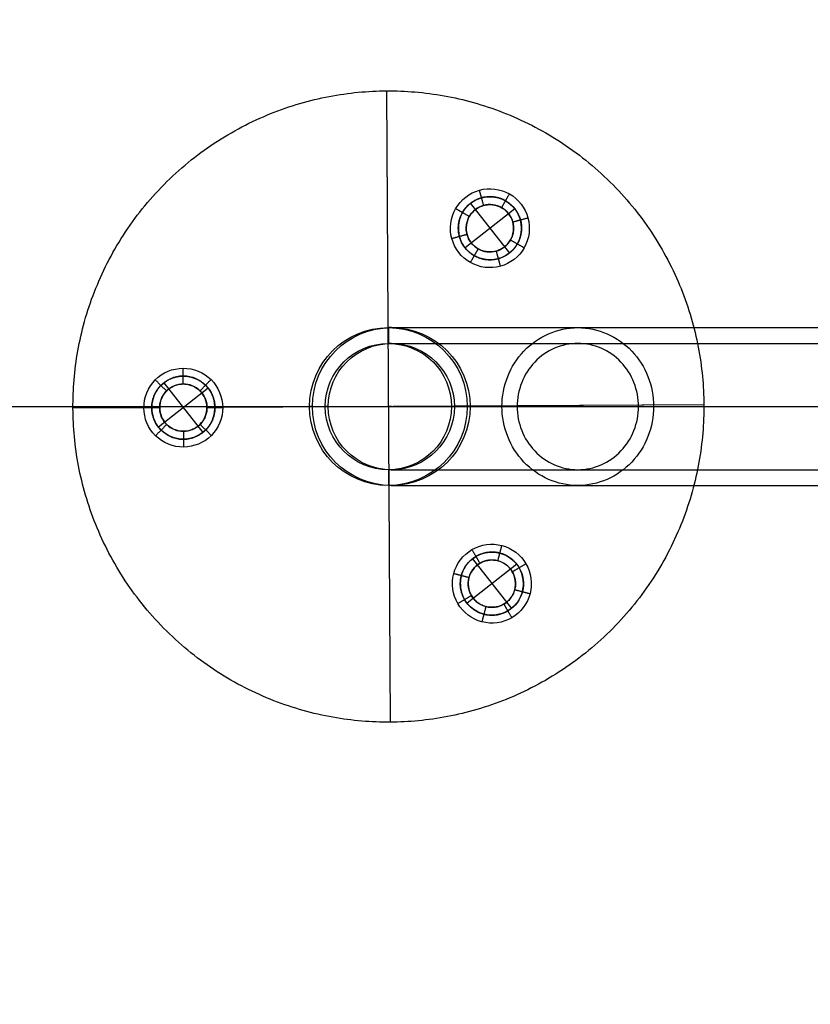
# Model space of a CAD drawing. Header units: millimetres. Extents: x -4500 to 4500, y -4499 to 4501.
# Tile 9 of 16: x 2495 to 3497, y -756 to 491. Entities that reach past the tile are written whole.
import ezdxf

# ---------------------------------------------------------------- set-up
doc = ezdxf.new("R2010")
doc.units = ezdxf.units.MM
doc.header["$MEASUREMENT"] = 0
doc.layers.add('Legs', color=7, linetype='Continuous', true_color=0x000000)
doc.layers.add('Table top', color=7, linetype='Continuous', true_color=0xa4c48b)

msp = doc.modelspace()

# ---------------------------------------------------------------- linework, layer by layer
at = {"layer": 'Legs'}
for p, q in [((2959.8, 401, 7080.1), (2964.3, -398.9, 7080.1)), ((2959.8, 401, 7100.1), (2964.3, -398.9, 7100.1)), ((2962.1, 101, 7050), (2962.1, 101, 7080.1)), ((2962.1, 101, 7080.1), (2962.1, 81, 7080.1)), ((2965.8, 101, 6790.6), (4300.9, 101, 20.1)), ((3202.3, 101, 4577.1), (4100.9, 101, 20.1)), ((2962.1, 81, 7050), (2962.1, 81, 7080.1)), ((2965.8, 81, 6790.6), (4300.9, 81, 20.1)), ((3202.3, 81, 4577.1), (4100.9, 81, 20.1)), ((1492.2, 1, 6751.1), (2739.6, 1, 5451.7)), ((3362.1, 3.3, 7100.1), (2732.1, -0.2, 7100.1)), ((3362.1, 3.3, 7080.1), (2752.1, -0.1, 7080.1)), ((2862.1, 1, 7050), (2862.1, 1, 7080.1)), ((2862.1, 1, 7080.1), (2882.1, 1, 7080.1)), ((2865.8, 1, 6790.6), (4200.9, 1, 20.1)), ((2882.1, 1, 7050), (2882.1, 1, 7080.1)), ((2885.8, 1, 6790.6), (4220.9, 1, 20.1)), ((2962.1, 1, 7050), (2962.1, 1, 7080.1)), ((2965.8, 1, 6790.6), (4300.9, 1, 20.1)), ((3042.1, 1, 7050), (3042.1, 1, 7080.1)), ((3042.1, 1, 7080.1), (3062.1, 1, 7080.1)), ((3045.8, 1, 6790.6), (4380.9, 1, 20.1)), ((3062.1, 1, 7050), (3062.1, 1, 7080.1)), ((3065.8, 1, 6790.6), (4400.9, 1, 20.1)), ((3106.1, 1, 4557.6), (4000.9, 1, 20.1)), ((3125.4, 1, 4561.5), (4020.9, 1, 20.1)), ((3202.3, 1, 4577.2), (4100.9, 1, 20.1)), ((3279.2, 1, 4592.8), (4180.9, 1, 20.1)), ((3298.4, 1, 4596.7), (4200.9, 1, 20.1)), ((2672.1, -0.6, 7100.1), (2562.1, -1.2, 7100.1)), ((2652.1, -0.7, 7080.1), (2562.1, -1.2, 7080.1)), ((2962.1, -79, 7050), (2962.1, -79, 7080.1)), ((2962.1, -79, 7080.1), (2962.1, -99, 7080.1)), ((2965.8, -79, 6790.6), (4300.9, -79, 20.1)), ((3202.3, -79, 4577.2), (4100.9, -79, 20.1)), ((2962.1, -99, 7050), (2962.1, -99, 7080.1)), ((2965.8, -99, 6790.6), (4300.9, -99, 20.1)), ((3202.3, -99, 4577.2), (4100.9, -99, 20.1))]:
    msp.add_line(p, q, dxfattribs=at)
for centre, radius in [((2962.1, 1, 7050), 100), ((2962.1, 1, 7080.1), 100), ((2962.1, 1, 7065), 100), ((2962.1, 1, 6829.3), 100), ((2965.8, 1, 6790.6), 100), ((2962.1, 1, 7050), 80), ((2962.1, 1, 7080.1), 80), ((2962.1, 1, 7065), 80), ((2962.1, 1, 6829.3), 80), ((2965.8, 1, 6790.6), 80)]:
    msp.add_circle(centre, radius, dxfattribs=at)
at = {"layer": 'Legs', "extrusion": (0, 1, 0)}
for centre in [(-3162.1, 6829.3, 101), (-3162.1, 6829.3, 81), (-3062.1, 6829.3, 1), (-3082.1, 6829.3, 1), (-3162.1, 6829.3, 1), (-3242.1, 6829.3, 1), (-3262.1, 6829.3, 1), (-3162.1, 6829.3, -79), (-3162.1, 6829.3, -99)]:
    msp.add_arc(centre, 200, 348.8453, 0, dxfattribs=at)
at = {"layer": 'Legs'}
for points, knots in [([(2562.1, -1.2, 7080.1), (2564.3, -401.2, 7080.1), (2964.3, -398.9, 7080.1), (3364.3, -396.7, 7080.1), (3362.1, 3.3, 7080.1), (3359.8, 403.3, 7080.1), (2959.8, 401, 7080.1), (2559.8, 398.8, 7080.1), (2562.1, -1.2, 7080.1)], [0, 0, 0, 6.283185, 6.283185, 12.566371, 12.566371, 18.849556, 18.849556, 25.132741, 25.132741, 25.132741]), ([(2562.1, -1.2, 7100.1), (2564.3, -401.2, 7100.1), (2964.3, -398.9, 7100.1), (3364.3, -396.7, 7100.1), (3362.1, 3.3, 7100.1), (3359.8, 403.3, 7100.1), (2959.8, 401, 7100.1), (2559.8, 398.8, 7100.1), (2562.1, -1.2, 7100.1)], [0, 0, 0, 6.283185, 6.283185, 12.566371, 12.566371, 18.849556, 18.849556, 25.132741, 25.132741, 25.132741]), ([(2562.1, -1.2, 7090.1), (2564.3, -401.2, 7090.1), (2964.3, -398.9, 7090.1), (3364.3, -396.7, 7090.1), (3362.1, 3.3, 7090.1), (3359.8, 403.3, 7090.1), (2959.8, 401, 7090.1), (2559.8, 398.8, 7090.1), (2562.1, -1.2, 7090.1)], [0, 0, 0, 6.283185, 6.283185, 12.566371, 12.566371, 18.849556, 18.849556, 25.132741, 25.132741, 25.132741]), ([(3067, 194.8, 7299.1), (3034.8, 218.6, 7299.1), (3058.7, 250.7, 7299.1), (3082.5, 282.9, 7299.1), (3114.6, 259.1, 7299.1), (3146.8, 235.3, 7299.1), (3123, 203.1, 7299.1), (3099.2, 171, 7299.1), (3067, 194.8, 7299.1)], [-1.885931, -1.885931, -1.885931, -1.414449, -1.414449, -0.942966, -0.942966, -0.471483, -0.471483, 0, 0, 0]), ([(3067, 194.8, 7099.1), (3034.8, 218.6, 7099.1), (3058.7, 250.7, 7099.1), (3082.5, 282.9, 7099.1), (3114.6, 259.1, 7099.1), (3146.8, 235.3, 7099.1), (3123, 203.1, 7099.1), (3099.2, 171, 7099.1), (3067, 194.8, 7099.1)], [-1.885931, -1.885931, -1.885931, -1.414449, -1.414449, -0.942966, -0.942966, -0.471483, -0.471483, 0, 0, 0]), ([(3067, 194.8, 7299.1), (3034.8, 218.6, 7299.1), (3058.7, 250.7, 7299.1), (3082.5, 282.9, 7299.1), (3114.6, 259.1, 7299.1), (3146.8, 235.3, 7299.1), (3123, 203.1, 7299.1), (3099.2, 171, 7299.1), (3067, 194.8, 7299.1)], [-1.885931, -1.885931, -1.885931, -1.414449, -1.414449, -0.942966, -0.942966, -0.471483, -0.471483, 0, 0, 0]), ([(3067, 194.8, 7099.1), (3034.8, 218.6, 7099.1), (3058.7, 250.7, 7099.1), (3082.5, 282.9, 7099.1), (3114.6, 259.1, 7099.1), (3146.8, 235.3, 7099.1), (3123, 203.1, 7099.1), (3099.2, 171, 7099.1), (3067, 194.8, 7099.1)], [-1.885931, -1.885931, -1.885931, -1.414449, -1.414449, -0.942966, -0.942966, -0.471483, -0.471483, 0, 0, 0]), ([(3072.9, 202.8, 7299.1), (3097.1, 184.9, 7299.1), (3114.9, 209.1, 7299.1), (3132.8, 233.2, 7299.1), (3108.7, 251, 7299.1), (3084.6, 268.9, 7299.1), (3066.7, 244.8, 7299.1), (3048.8, 220.7, 7299.1), (3072.9, 202.8, 7299.1)], [0, 0, 0, 0.471483, 0.471483, 0.942966, 0.942966, 1.414449, 1.414449, 1.885931, 1.885931, 1.885931]), ([(3072.9, 202.8, 7099.1), (3097.1, 184.9, 7099.1), (3114.9, 209.1, 7099.1), (3132.8, 233.2, 7099.1), (3108.7, 251, 7099.1), (3084.6, 268.9, 7099.1), (3066.7, 244.8, 7099.1), (3048.8, 220.7, 7099.1), (3072.9, 202.8, 7099.1)], [0, 0, 0, 0.471483, 0.471483, 0.942966, 0.942966, 1.414449, 1.414449, 1.885931, 1.885931, 1.885931]), ([(3072.9, 202.8, 7299.1), (3097.1, 184.9, 7299.1), (3114.9, 209.1, 7299.1), (3132.8, 233.2, 7299.1), (3108.7, 251, 7299.1), (3084.6, 268.9, 7299.1), (3066.7, 244.8, 7299.1), (3048.8, 220.7, 7299.1), (3072.9, 202.8, 7299.1)], [0, 0, 0, 0.471483, 0.471483, 0.942966, 0.942966, 1.414449, 1.414449, 1.885931, 1.885931, 1.885931]), ([(3072.9, 202.8, 7099.1), (3097.1, 184.9, 7099.1), (3114.9, 209.1, 7099.1), (3132.8, 233.2, 7099.1), (3108.7, 251, 7099.1), (3084.6, 268.9, 7099.1), (3066.7, 244.8, 7099.1), (3048.8, 220.7, 7099.1), (3072.9, 202.8, 7099.1)], [0, 0, 0, 0.471483, 0.471483, 0.942966, 0.942966, 1.414449, 1.414449, 1.885931, 1.885931, 1.885931]), ([(2741.8, -4.9, 7299.1), (2737.3, -44.7, 7299.1), (2697.5, -40.2, 7299.1), (2657.8, -35.6, 7299.1), (2662.3, 4.2, 7299.1), (2666.9, 43.9, 7299.1), (2706.6, 39.4, 7299.1), (2746.4, 34.8, 7299.1), (2741.8, -4.9, 7299.1)], [-1.885931, -1.885931, -1.885931, -1.414449, -1.414449, -0.942966, -0.942966, -0.471483, -0.471483, 0, 0, 0]), ([(2741.8, -4.9, 7099.1), (2737.3, -44.7, 7099.1), (2697.5, -40.2, 7099.1), (2657.8, -35.6, 7099.1), (2662.3, 4.2, 7099.1), (2666.9, 43.9, 7099.1), (2706.6, 39.4, 7099.1), (2746.4, 34.8, 7099.1), (2741.8, -4.9, 7099.1)], [-1.885931, -1.885931, -1.885931, -1.414449, -1.414449, -0.942966, -0.942966, -0.471483, -0.471483, 0, 0, 0]), ([(2741.8, -4.9, 7299.1), (2737.3, -44.7, 7299.1), (2697.5, -40.2, 7299.1), (2657.8, -35.6, 7299.1), (2662.3, 4.2, 7299.1), (2666.9, 43.9, 7299.1), (2706.6, 39.4, 7299.1), (2746.4, 34.8, 7299.1), (2741.8, -4.9, 7299.1)], [-1.885931, -1.885931, -1.885931, -1.414449, -1.414449, -0.942966, -0.942966, -0.471483, -0.471483, 0, 0, 0]), ([(2741.8, -4.9, 7099.1), (2737.3, -44.7, 7099.1), (2697.5, -40.2, 7099.1), (2657.8, -35.6, 7099.1), (2662.3, 4.2, 7099.1), (2666.9, 43.9, 7099.1), (2706.6, 39.4, 7099.1), (2746.4, 34.8, 7099.1), (2741.8, -4.9, 7099.1)], [-1.885931, -1.885931, -1.885931, -1.414449, -1.414449, -0.942966, -0.942966, -0.471483, -0.471483, 0, 0, 0]), ([(2731.9, -3.8, 7299.1), (2735.3, 26, 7299.1), (2705.5, 29.4, 7299.1), (2675.7, 32.8, 7299.1), (2672.3, 3, 7299.1), (2668.8, -26.8, 7299.1), (2698.7, -30.2, 7299.1), (2728.5, -33.6, 7299.1), (2731.9, -3.8, 7299.1)], [0, 0, 0, 0.471483, 0.471483, 0.942966, 0.942966, 1.414449, 1.414449, 1.885931, 1.885931, 1.885931]), ([(2731.9, -3.8, 7099.1), (2735.3, 26, 7099.1), (2705.5, 29.4, 7099.1), (2675.7, 32.8, 7099.1), (2672.3, 3, 7099.1), (2668.8, -26.8, 7099.1), (2698.7, -30.2, 7099.1), (2728.5, -33.6, 7099.1), (2731.9, -3.8, 7099.1)], [0, 0, 0, 0.471483, 0.471483, 0.942966, 0.942966, 1.414449, 1.414449, 1.885931, 1.885931, 1.885931]), ([(2731.9, -3.8, 7299.1), (2735.3, 26, 7299.1), (2705.5, 29.4, 7299.1), (2675.7, 32.8, 7299.1), (2672.3, 3, 7299.1), (2668.8, -26.8, 7299.1), (2698.7, -30.2, 7299.1), (2728.5, -33.6, 7299.1), (2731.9, -3.8, 7299.1)], [0, 0, 0, 0.471483, 0.471483, 0.942966, 0.942966, 1.414449, 1.414449, 1.885931, 1.885931, 1.885931]), ([(2731.9, -3.8, 7099.1), (2735.3, 26, 7099.1), (2705.5, 29.4, 7099.1), (2675.7, 32.8, 7099.1), (2672.3, 3, 7099.1), (2668.8, -26.8, 7099.1), (2698.7, -30.2, 7099.1), (2728.5, -33.6, 7099.1), (2731.9, -3.8, 7099.1)], [0, 0, 0, 0.471483, 0.471483, 0.942966, 0.942966, 1.414449, 1.414449, 1.885931, 1.885931, 1.885931]), ([(3077.4, -186.7, 7299.1), (3114.1, -170.7, 7299.1), (3130, -207.4, 7299.1), (3146, -244.2, 7299.1), (3109.2, -260.1, 7299.1), (3072.5, -276, 7299.1), (3056.6, -239.3, 7299.1), (3040.7, -202.6, 7299.1), (3077.4, -186.7, 7299.1)], [-1.885931, -1.885931, -1.885931, -1.414449, -1.414449, -0.942966, -0.942966, -0.471483, -0.471483, 0, 0, 0]), ([(3077.4, -186.7, 7099.1), (3114.1, -170.7, 7099.1), (3130, -207.4, 7099.1), (3146, -244.2, 7099.1), (3109.2, -260.1, 7099.1), (3072.5, -276, 7099.1), (3056.6, -239.3, 7099.1), (3040.7, -202.6, 7099.1), (3077.4, -186.7, 7099.1)], [-1.885931, -1.885931, -1.885931, -1.414449, -1.414449, -0.942966, -0.942966, -0.471483, -0.471483, 0, 0, 0]), ([(3077.4, -186.7, 7299.1), (3114.1, -170.7, 7299.1), (3130, -207.4, 7299.1), (3146, -244.2, 7299.1), (3109.2, -260.1, 7299.1), (3072.5, -276, 7299.1), (3056.6, -239.3, 7299.1), (3040.7, -202.6, 7299.1), (3077.4, -186.7, 7299.1)], [-1.885931, -1.885931, -1.885931, -1.414449, -1.414449, -0.942966, -0.942966, -0.471483, -0.471483, 0, 0, 0]), ([(3077.4, -186.7, 7099.1), (3114.1, -170.7, 7099.1), (3130, -207.4, 7099.1), (3146, -244.2, 7099.1), (3109.2, -260.1, 7099.1), (3072.5, -276, 7099.1), (3056.6, -239.3, 7099.1), (3040.7, -202.6, 7099.1), (3077.4, -186.7, 7099.1)], [-1.885931, -1.885931, -1.885931, -1.414449, -1.414449, -0.942966, -0.942966, -0.471483, -0.471483, 0, 0, 0]), ([(3081.4, -195.9, 7299.1), (3053.8, -207.8, 7299.1), (3065.8, -235.3, 7299.1), (3077.7, -262.9, 7299.1), (3105.3, -250.9, 7299.1), (3132.8, -239, 7299.1), (3120.8, -211.4, 7299.1), (3108.9, -183.9, 7299.1), (3081.4, -195.9, 7299.1)], [0, 0, 0, 0.471483, 0.471483, 0.942966, 0.942966, 1.414449, 1.414449, 1.885931, 1.885931, 1.885931]), ([(3081.4, -195.9, 7099.1), (3053.8, -207.8, 7099.1), (3065.8, -235.3, 7099.1), (3077.7, -262.9, 7099.1), (3105.3, -250.9, 7099.1), (3132.8, -239, 7099.1), (3120.8, -211.4, 7099.1), (3108.9, -183.9, 7099.1), (3081.4, -195.9, 7099.1)], [0, 0, 0, 0.471483, 0.471483, 0.942966, 0.942966, 1.414449, 1.414449, 1.885931, 1.885931, 1.885931]), ([(3081.4, -195.9, 7299.1), (3053.8, -207.8, 7299.1), (3065.8, -235.3, 7299.1), (3077.7, -262.9, 7299.1), (3105.3, -250.9, 7299.1), (3132.8, -239, 7299.1), (3120.8, -211.4, 7299.1), (3108.9, -183.9, 7299.1), (3081.4, -195.9, 7299.1)], [0, 0, 0, 0.471483, 0.471483, 0.942966, 0.942966, 1.414449, 1.414449, 1.885931, 1.885931, 1.885931]), ([(3081.4, -195.9, 7099.1), (3053.8, -207.8, 7099.1), (3065.8, -235.3, 7099.1), (3077.7, -262.9, 7099.1), (3105.3, -250.9, 7099.1), (3132.8, -239, 7099.1), (3120.8, -211.4, 7099.1), (3108.9, -183.9, 7099.1), (3081.4, -195.9, 7099.1)], [0, 0, 0, 0.471483, 0.471483, 0.942966, 0.942966, 1.414449, 1.414449, 1.885931, 1.885931, 1.885931])]:
    msp.add_rational_spline(points, [1, 0.707106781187, 1, 0.707106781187, 1, 0.707106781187, 1, 0.707106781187, 1], degree=2, knots=knots, dxfattribs=at)
for points, degree in [([(2959.8, 401, 7080.1), (2959.8, 401, 7090.1), (2959.8, 401, 7100.1)], 2), ([(3115.6, 270.4, 7080.1), (3104.2, 276.9, 7080.1), (3076.2, 280.4, 7080.1), (3042.6, 254.4, 7080.1), (3037.3, 212.3, 7080.1), (3063.4, 178.8, 7080.1), (3105.5, 173.5, 7080.1), (3139, 199.5, 7080.1), (3144.3, 241.6, 7080.1), (3127, 264, 7080.1), (3115.6, 270.4, 7080.1)], 3), ([(3082.9, 255.9, 7100.1), (3080.2, 265.5, 7090.1), (3077.6, 275.2, 7080.1)], 2), ([(3110.6, 261.7, 7090.1), (3101.6, 266.9, 7090.1), (3079.1, 269.7, 7090.1), (3052.3, 248.9, 7090.1), (3048, 215.2, 7090.1), (3068.8, 188.4, 7090.1), (3102.5, 184.2, 7090.1), (3129.3, 205, 7090.1), (3133.6, 238.6, 7090.1), (3119.7, 256.6, 7090.1), (3110.6, 261.7, 7090.1)], 3), ([(3105.7, 253, 7100.1), (3110.6, 261.7, 7090.1), (3115.6, 270.4, 7080.1)], 2), ([(3064.7, 241.8, 7100.1), (3056, 246.8, 7090.1), (3047.3, 251.7, 7080.1)], 2), ([(3105.7, 253, 7100.1), (3112.5, 249.1, 7100.1), (3122.9, 235.7, 7100.1), (3119.7, 210.5, 7100.1), (3099.6, 194.8, 7100.1), (3074.3, 198, 7100.1), (3058.7, 218.1, 7100.1), (3061.9, 243.4, 7100.1), (3082, 259, 7100.1), (3098.9, 256.9, 7100.1), (3105.7, 253, 7100.1)], 3), ([(3119.8, 234.9, 7100.1), (3129.4, 237.5, 7090.1), (3139.1, 240.2, 7080.1)], 2), ([(3061.9, 219, 7100.1), (3052.2, 216.4, 7090.1), (3042.6, 213.7, 7080.1)], 2), ([(3075.9, 200.9, 7100.1), (3071, 192.2, 7090.1), (3066, 183.5, 7080.1)], 2), ([(3072.9, 202.8, 7299.1), (3072.9, 202.8, 7199.1), (3072.9, 202.8, 7099.1)], 2), ([(3072.9, 202.8, 7299.1), (3072.9, 202.8, 7199.1), (3072.9, 202.8, 7099.1)], 2), ([(3116.9, 212.1, 7100.1), (3125.6, 207.1, 7090.1), (3134.3, 202.2, 7080.1)], 2), ([(3067, 194.8, 7299.1), (3067, 194.8, 7199.1), (3067, 194.8, 7099.1)], 2), ([(3067, 194.8, 7299.1), (3067, 194.8, 7199.1), (3067, 194.8, 7099.1)], 2), ([(3098.7, 198, 7100.1), (3101.4, 188.3, 7090.1), (3104, 178.7, 7080.1)], 2), ([(2962.1, 101, 7050), (2962.1, 101, 6939.6), (2962.1, 101, 6829.3)], 2), ([(2962.1, 81, 7050), (2962.1, 81, 6939.6), (2962.1, 81, 6829.3)], 2), ([(2652.1, -0.7, 7080.1), (2652.1, -13.8, 7080.1), (2663.1, -39.8, 7080.1), (2702.4, -55.8, 7080.1), (2741.5, -39.4, 7080.1), (2757.5, -0.1, 7080.1), (2741.1, 39, 7080.1), (2701.7, 55, 7080.1), (2662.7, 38.6, 7080.1), (2651.9, 12.4, 7080.1), (2652.1, -0.7, 7080.1)], 3), ([(2662.1, -0.6, 7090.1), (2662.1, -11.1, 7090.1), (2670.9, -31.9, 7090.1), (2702.3, -44.8, 7090.1), (2733.6, -31.6, 7090.1), (2746.4, -0.2, 7090.1), (2733.3, 31.1, 7090.1), (2701.8, 44, 7090.1), (2670.6, 30.8, 7090.1), (2662, 9.8, 7090.1), (2662.1, -0.6, 7090.1)], 3), ([(2701.9, 29.6, 7100.1), (2701.8, 39.6, 7090.1), (2701.8, 49.6, 7080.1)], 2), ([(2680.7, 20.7, 7100.1), (2673.6, 27.7, 7090.1), (2666.5, 34.8, 7080.1)], 2), ([(2672.1, -0.6, 7100.1), (2672, 7.3, 7100.1), (2678.4, 23, 7100.1), (2701.9, 32.9, 7100.1), (2725.5, 23.2, 7100.1), (2735.3, -0.2, 7100.1), (2725.7, -23.8, 7100.1), (2702.2, -33.7, 7100.1), (2678.7, -24.1, 7100.1), (2672.1, -8.4, 7100.1), (2672.1, -0.6, 7100.1)], 3), ([(2723.2, 20.9, 7100.1), (2730.2, 28.1, 7090.1), (2737.3, 35.2, 7080.1)], 2), ([(2862.1, 1, 7050), (2862.1, 1, 6939.6), (2862.1, 1, 6829.3)], 2), ([(2882.1, 1, 7050), (2882.1, 1, 6939.6), (2882.1, 1, 6829.3)], 2), ([(2962.1, 1, 7050), (2962.1, 1, 6939.6), (2962.1, 1, 6829.3)], 2), ([(3042.1, 1, 7050), (3042.1, 1, 6939.6), (3042.1, 1, 6829.3)], 2), ([(3062.1, 1, 7050), (3062.1, 1, 6939.6), (3062.1, 1, 6829.3)], 2), ([(3362.1, 3.3, 7080.1), (3362.1, 3.3, 7090.1), (3362.1, 3.3, 7100.1)], 2), ([(2562.1, -1.2, 7080.1), (2562.1, -1.2, 7090.1), (2562.1, -1.2, 7100.1)], 2), ([(2672.1, -0.6, 7100.1), (2662.1, -0.6, 7090.1), (2652.1, -0.7, 7080.1)], 2), ([(2731.9, -3.8, 7299.1), (2731.9, -3.8, 7199.1), (2731.9, -3.8, 7099.1)], 2), ([(2731.9, -3.8, 7299.1), (2731.9, -3.8, 7199.1), (2731.9, -3.8, 7099.1)], 2), ([(2732.1, -0.2, 7100.1), (2742.1, -0.2, 7090.1), (2752.1, -0.1, 7080.1)], 2), ([(2741.8, -4.9, 7299.1), (2741.8, -4.9, 7199.1), (2741.8, -4.9, 7099.1)], 2), ([(2741.8, -4.9, 7299.1), (2741.8, -4.9, 7199.1), (2741.8, -4.9, 7099.1)], 2), ([(2681, -21.7, 7100.1), (2673.9, -28.9, 7090.1), (2666.9, -36, 7080.1)], 2), ([(2723.4, -21.5, 7100.1), (2730.5, -28.5, 7090.1), (2737.6, -35.6, 7080.1)], 2), ([(2702.2, -30.4, 7100.1), (2702.3, -40.4, 7090.1), (2702.3, -50.4, 7080.1)], 2), ([(2962.1, -79, 7050), (2962.1, -79, 6939.6), (2962.1, -79, 6829.3)], 2), ([(2962.1, -99, 7050), (2962.1, -99, 6939.6), (2962.1, -99, 6829.3)], 2), ([(3118.6, -266.6, 7080.1), (3129.9, -260, 7080.1), (3146.9, -237.4, 7080.1), (3141.2, -195.4, 7080.1), (3107.4, -169.8, 7080.1), (3065.3, -175.5, 7080.1), (3039.7, -209.3, 7080.1), (3045.5, -251.4, 7080.1), (3079.3, -277, 7080.1), (3107.3, -273.2, 7080.1), (3118.6, -266.6, 7080.1)], 3), ([(3113.5, -257.9, 7090.1), (3122.6, -252.7, 7090.1), (3136.2, -234.6, 7090.1), (3131.6, -201, 7090.1), (3104.6, -180.5, 7090.1), (3070.9, -185.1, 7090.1), (3050.4, -212.1, 7090.1), (3055, -245.8, 7090.1), (3082.1, -266.3, 7090.1), (3104.5, -263.2, 7090.1), (3113.5, -257.9, 7090.1)], 3), ([(3078.2, -197.5, 7100.1), (3073.1, -188.8, 7090.1), (3068.1, -180.2, 7080.1)], 2), ([(3077.4, -186.7, 7299.1), (3077.4, -186.7, 7199.1), (3077.4, -186.7, 7099.1)], 2), ([(3077.4, -186.7, 7299.1), (3077.4, -186.7, 7199.1), (3077.4, -186.7, 7099.1)], 2), ([(3100.9, -194.4, 7100.1), (3103.5, -184.7, 7090.1), (3106, -175, 7080.1)], 2), ([(3108.5, -249.3, 7100.1), (3101.7, -253.3, 7100.1), (3084.9, -255.6, 7100.1), (3064.6, -240.2, 7100.1), (3061.1, -215, 7100.1), (3076.5, -194.7, 7100.1), (3101.7, -191.2, 7100.1), (3122, -206.6, 7100.1), (3125.5, -231.8, 7100.1), (3115.3, -245.4, 7100.1), (3108.5, -249.3, 7100.1)], 3), ([(3081.4, -195.9, 7299.1), (3081.4, -195.9, 7199.1), (3081.4, -195.9, 7099.1)], 2), ([(3081.4, -195.9, 7299.1), (3081.4, -195.9, 7199.1), (3081.4, -195.9, 7099.1)], 2), ([(3119.2, -208.2, 7100.1), (3127.9, -203.2, 7090.1), (3136.5, -198.1, 7080.1)], 2), ([(3064.3, -215.8, 7100.1), (3054.6, -213.2, 7090.1), (3044.9, -210.7, 7080.1)], 2), ([(3122.4, -231, 7100.1), (3132, -233.5, 7090.1), (3141.7, -236.1, 7080.1)], 2), ([(3067.4, -238.5, 7100.1), (3058.8, -243.6, 7090.1), (3050.1, -248.7, 7080.1)], 2), ([(3108.5, -249.3, 7100.1), (3113.5, -257.9, 7090.1), (3118.6, -266.6, 7080.1)], 2), ([(3085.7, -252.4, 7100.1), (3083.2, -262.1, 7090.1), (3080.6, -271.8, 7080.1)], 2), ([(2964.3, -398.9, 7080.1), (2964.3, -398.9, 7090.1), (2964.3, -398.9, 7100.1)], 2)]:
    msp.add_open_spline(points, degree=degree, dxfattribs=at)
for points, knots in [([(3202.3, -99, 4577.2), (3228.1, -99, 4582.4), (3252.7, -88.2, 4587.4), (3279.5, -59.9, 4592.9), (3286.5, -48.9, 4594.3), (3296, -24.8, 4596.2), (3298.4, -11.9, 4596.7), (3298.4, 1, 4596.7), (3298.4, 14, 4596.7), (3296, 26.9, 4596.2), (3286.5, 51, 4594.3), (3279.5, 62, 4592.9), (3252.7, 90.2, 4587.4), (3228.1, 101, 4582.4), (3202.3, 101, 4577.1), (3176.5, 101, 4571.9), (3151.9, 90.2, 4566.9), (3125.1, 62, 4561.4), (3118.1, 51, 4560), (3108.6, 26.9, 4558.1), (3106.1, 14, 4557.6), (3106.1, 1, 4557.6), (3106.1, -11.9, 4557.6), (3108.6, -24.8, 4558.1), (3118.1, -48.9, 4560), (3125.1, -59.9, 4561.4), (3151.9, -88.2, 4566.9), (3176.5, -99, 4571.9), (3202.3, -99, 4577.2)], [0, 0, 0, 0, 0.795799, 0.795799, 1.188849, 1.188849, 1.581797, 1.581797, 1.581797, 1.974707, 1.974707, 2.367724, 2.367724, 3.163595, 3.163595, 3.163595, 3.959394, 3.959394, 4.352444, 4.352444, 4.745392, 4.745392, 4.745392, 5.138302, 5.138302, 5.531318, 5.531318, 6.32719, 6.32719, 6.32719, 6.32719]), ([(3202.3, -79, 4577.2), (3181.6, -79, 4573), (3162, -70.3, 4569), (3140.5, -47.7, 4564.6), (3134.9, -38.9, 4563.4), (3127.3, -19.6, 4561.9), (3125.4, -9.3, 4561.5), (3125.4, 1, 4561.5), (3125.4, 11.4, 4561.5), (3127.3, 21.7, 4561.9), (3134.9, 41, 4563.4), (3140.5, 49.8, 4564.6), (3162, 72.4, 4568.9), (3181.6, 81, 4572.9), (3202.3, 81, 4577.1), (3223, 81, 4581.3), (3242.6, 72.4, 4585.3), (3264.1, 49.8, 4589.7), (3269.7, 41, 4590.9), (3277.3, 21.7, 4592.4), (3279.2, 11.4, 4592.8), (3279.2, 1, 4592.8), (3279.2, -9.3, 4592.8), (3277.3, -19.6, 4592.4), (3269.7, -38.9, 4590.9), (3264.1, -47.7, 4589.7), (3242.6, -70.3, 4585.4), (3223, -79, 4581.4), (3202.3, -79, 4577.2)], [0, 0, 0, 0, 0.636697, 0.636697, 0.95111, 0.95111, 1.265438, 1.265438, 1.265438, 1.579796, 1.579796, 1.894236, 1.894236, 2.530876, 2.530876, 2.530876, 3.167573, 3.167573, 3.481986, 3.481986, 3.796314, 3.796314, 3.796314, 4.110672, 4.110672, 4.425112, 4.425112, 5.061752, 5.061752, 5.061752, 5.061752]), ([(2739.6, 1, 5451.7), (2797.2, 1, 5391.7), (2904.5, 1, 5263.2), (3037.4, 1, 5049.6), (3139.2, 1, 4819.5), (3185.1, 1, 4658.5), (3202.3, 1, 4577.2)], [-10.02241, -10.02241, -10.02241, -10.02241, -7.529004, -5.011205, -2.493406, 0, 0, 0, 0])]:
    msp.add_open_spline(points, degree=3, knots=knots, dxfattribs=at)
at = {"layer": 'Table top'}
for p, q in [((3122.3, 251.6, 7299.1), (3059.3, 202.2, 7299.1)), ((3066.1, 258.4, 7299.1), (3115.5, 195.4, 7299.1)), ((2677.4, 31.1, 7299.1), (2726.8, -31.9, 7299.1)), ((2733.6, 24.3, 7299.1), (2670.6, -25.1, 7299.1)), ((-4500.4, 1.1, 7400.1), (4499.6, 1.1, 7400.1)), ((735.8, 1.1, 7100.1), (2662.1, 1.1, 7100.1)), ((2742.1, 1.1, 7100.1), (4299.6, 1.1, 7100.1)), ((3124.8, -198.7, 7299.1), (3061.8, -248.1, 7299.1)), ((3068.6, -191.9, 7299.1), (3118, -254.9, 7299.1))]:
    msp.add_line(p, q, dxfattribs=at)
msp.add_circle((-0.4, 1.1, 7400.1), 4500, dxfattribs=at)
for points, weights, degree, knots in [([(-0.4, 4501.1, 7300.1), (260.2, 4501.1, 7300.1), (796.8, 4454.9, 7300.1), (1628, 4227.8, 7300.1), (2452.6, 3814.4, 7300.1), (3206.3, 3207.8, 7300.1), (3812.9, 2454.1, 7300.1), (4226.3, 1629.5, 7300.1), (4453.4, 798.4, 7300.1), (4499.6, 261.7, 7300.1), (4499.6, 1.1, 7300.1), (4499.6, -259.6, 7300.1), (4453.4, -796.2, 7300.1), (4226.3, -1627.4, 7300.1), (3812.9, -2451.9, 7300.1), (3206.3, -3205.6, 7300.1), (2452.6, -3812.2, 7300.1), (1628, -4225.6, 7300.1), (796.8, -4452.7, 7300.1), (260.2, -4498.9, 7300.1), (-0.4, -4498.9, 7300.1), (-261.1, -4498.9, 7300.1), (-797.7, -4452.7, 7300.1), (-1628.9, -4225.6, 7300.1), (-2453.4, -3812.2, 7300.1), (-3207.1, -3205.6, 7300.1), (-3813.7, -2451.9, 7300.1), (-4227.2, -1627.4, 7300.1), (-4454.2, -796.2, 7300.1), (-4500.4, -259.6, 7300.1), (-4500.4, 1.1, 7300.1), (-4500.4, 261.7, 7300.1), (-4454.2, 798.4, 7300.1), (-4227.2, 1629.5, 7300.1), (-3813.7, 2454.1, 7300.1), (-3207.1, 3207.8, 7300.1), (-2453.4, 3814.4, 7300.1), (-1628.9, 4227.8, 7300.1), (-797.7, 4454.9, 7300.1), (-261.1, 4501.1, 7300.1), (-0.4, 4501.1, 7300.1)], [1, 0.976570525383, 0.935334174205, 0.88909516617, 0.860154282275, 0.850252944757, 0.860154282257, 0.889095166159, 0.935334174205, 0.976570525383, 1, 0.976570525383, 0.935334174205, 0.88909516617, 0.860154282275, 0.850252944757, 0.860154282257, 0.889095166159, 0.935334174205, 0.976570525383, 1, 0.976570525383, 0.935334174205, 0.889095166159, 0.860154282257, 0.850252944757, 0.860154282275, 0.88909516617, 0.935334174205, 0.976570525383, 1, 0.976570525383, 0.935334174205, 0.889095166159, 0.860154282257, 0.850252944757, 0.860154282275, 0.88909516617, 0.935334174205, 0.976570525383, 1], 3, [0, 0, 0, 0, 8.481582, 16.963165, 26.153041, 35.342917, 44.532794, 53.72267, 62.204252, 70.685835, 70.685835, 70.685835, 79.167417, 87.648999, 96.838876, 106.028752, 115.218628, 124.408505, 132.890087, 141.371669, 141.371669, 141.371669, 149.853252, 158.334834, 167.52471, 176.714587, 185.904463, 195.094339, 203.575922, 212.057504, 212.057504, 212.057504, 220.539086, 229.020669, 238.210545, 247.400421, 256.590298, 265.780174, 274.261756, 282.743339, 282.743339, 282.743339, 282.743339]), ([(-0.4, 4501.1, 7400.1), (-261.1, 4501.1, 7400.1), (-797.7, 4454.9, 7400.1), (-1628.9, 4227.8, 7400.1), (-2453.4, 3814.4, 7400.1), (-3207.1, 3207.8, 7400.1), (-3813.7, 2454.1, 7400.1), (-4227.2, 1629.5, 7400.1), (-4454.2, 798.4, 7400.1), (-4500.4, 261.7, 7400.1), (-4500.4, 1.1, 7400.1), (-4500.4, -259.6, 7400.1), (-4454.2, -796.2, 7400.1), (-4227.2, -1627.4, 7400.1), (-3813.7, -2451.9, 7400.1), (-3207.1, -3205.6, 7400.1), (-2453.4, -3812.2, 7400.1), (-1628.9, -4225.6, 7400.1), (-797.7, -4452.7, 7400.1), (-261.1, -4498.9, 7400.1), (-0.4, -4498.9, 7400.1), (260.2, -4498.9, 7400.1), (796.8, -4452.7, 7400.1), (1628, -4225.6, 7400.1), (2452.6, -3812.2, 7400.1), (3206.3, -3205.6, 7400.1), (3812.9, -2451.9, 7400.1), (4226.3, -1627.4, 7400.1), (4453.4, -796.2, 7400.1), (4499.6, -259.6, 7400.1), (4499.6, 1.1, 7400.1), (4499.6, 261.7, 7400.1), (4453.4, 798.4, 7400.1), (4226.3, 1629.5, 7400.1), (3812.9, 2454.1, 7400.1), (3206.3, 3207.8, 7400.1), (2452.6, 3814.4, 7400.1), (1628, 4227.8, 7400.1), (796.8, 4454.9, 7400.1), (260.2, 4501.1, 7400.1), (-0.4, 4501.1, 7400.1)], [1, 0.976570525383, 0.935334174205, 0.88909516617, 0.860154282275, 0.850252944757, 0.860154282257, 0.889095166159, 0.935334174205, 0.976570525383, 1, 0.976570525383, 0.935334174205, 0.88909516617, 0.860154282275, 0.850252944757, 0.860154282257, 0.889095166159, 0.935334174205, 0.976570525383, 1, 0.976570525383, 0.935334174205, 0.889095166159, 0.860154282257, 0.850252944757, 0.860154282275, 0.88909516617, 0.935334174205, 0.976570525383, 1, 0.976570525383, 0.935334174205, 0.889095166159, 0.860154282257, 0.850252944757, 0.860154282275, 0.88909516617, 0.935334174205, 0.976570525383, 1], 3, [-282.743339, -282.743339, -282.743339, -282.743339, -274.261756, -265.780174, -256.590298, -247.400421, -238.210545, -229.020669, -220.539086, -212.057504, -212.057504, -212.057504, -203.575922, -195.094339, -185.904463, -176.714587, -167.52471, -158.334834, -149.853252, -141.371669, -141.371669, -141.371669, -132.890087, -124.408505, -115.218628, -106.028752, -96.838876, -87.648999, -79.167417, -70.685835, -70.685835, -70.685835, -62.204252, -53.72267, -44.532794, -35.342917, -26.153041, -16.963165, -8.481582, 0, 0, 0, 0]), ([(-0.4, 4501.1, 7300.1), (260.2, 4501.1, 7300.1), (796.8, 4454.9, 7300.1), (1628, 4227.8, 7300.1), (2452.6, 3814.4, 7300.1), (3206.3, 3207.8, 7300.1), (3812.9, 2454.1, 7300.1), (4226.3, 1629.5, 7300.1), (4453.4, 798.4, 7300.1), (4499.6, 261.7, 7300.1), (4499.6, 1.1, 7300.1), (4499.6, -259.6, 7300.1), (4453.4, -796.2, 7300.1), (4226.3, -1627.4, 7300.1), (3812.9, -2451.9, 7300.1), (3206.3, -3205.6, 7300.1), (2452.6, -3812.2, 7300.1), (1628, -4225.6, 7300.1), (796.8, -4452.7, 7300.1), (260.2, -4498.9, 7300.1), (-0.4, -4498.9, 7300.1), (-261.1, -4498.9, 7300.1), (-797.7, -4452.7, 7300.1), (-1628.9, -4225.6, 7300.1), (-2453.4, -3812.2, 7300.1), (-3207.1, -3205.6, 7300.1), (-3813.7, -2451.9, 7300.1), (-4227.2, -1627.4, 7300.1), (-4454.2, -796.2, 7300.1), (-4500.4, -259.6, 7300.1), (-4500.4, 1.1, 7300.1), (-4500.4, 261.7, 7300.1), (-4454.2, 798.4, 7300.1), (-4227.2, 1629.5, 7300.1), (-3813.7, 2454.1, 7300.1), (-3207.1, 3207.8, 7300.1), (-2453.4, 3814.4, 7300.1), (-1628.9, 4227.8, 7300.1), (-797.7, 4454.9, 7300.1), (-261.1, 4501.1, 7300.1), (-0.4, 4501.1, 7300.1)], [1, 0.976570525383, 0.935334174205, 0.88909516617, 0.860154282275, 0.850252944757, 0.860154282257, 0.889095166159, 0.935334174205, 0.976570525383, 1, 0.976570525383, 0.935334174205, 0.88909516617, 0.860154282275, 0.850252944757, 0.860154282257, 0.889095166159, 0.935334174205, 0.976570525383, 1, 0.976570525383, 0.935334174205, 0.889095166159, 0.860154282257, 0.850252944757, 0.860154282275, 0.88909516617, 0.935334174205, 0.976570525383, 1, 0.976570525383, 0.935334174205, 0.889095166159, 0.860154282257, 0.850252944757, 0.860154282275, 0.88909516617, 0.935334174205, 0.976570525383, 1], 3, [0, 0, 0, 0, 8.481582, 16.963165, 26.153041, 35.342917, 44.532794, 53.72267, 62.204252, 70.685835, 70.685835, 70.685835, 79.167417, 87.648999, 96.838876, 106.028752, 115.218628, 124.408505, 132.890087, 141.371669, 141.371669, 141.371669, 149.853252, 158.334834, 167.52471, 176.714587, 185.904463, 195.094339, 203.575922, 212.057504, 212.057504, 212.057504, 220.539086, 229.020669, 238.210545, 247.400421, 256.590298, 265.780174, 274.261756, 282.743339, 282.743339, 282.743339, 282.743339]), ([(-0.4, 4501.1, 7350.1), (260.2, 4501.1, 7350.1), (796.8, 4454.9, 7350.1), (1628, 4227.8, 7350.1), (2452.6, 3814.4, 7350.1), (3206.3, 3207.8, 7350.1), (3812.9, 2454.1, 7350.1), (4226.3, 1629.5, 7350.1), (4453.4, 798.4, 7350.1), (4499.6, 261.7, 7350.1), (4499.6, 1.1, 7350.1), (4499.6, -259.6, 7350.1), (4453.4, -796.2, 7350.1), (4226.3, -1627.4, 7350.1), (3812.9, -2451.9, 7350.1), (3206.3, -3205.6, 7350.1), (2452.6, -3812.2, 7350.1), (1628, -4225.6, 7350.1), (796.8, -4452.7, 7350.1), (260.2, -4498.9, 7350.1), (-0.4, -4498.9, 7350.1), (-261.1, -4498.9, 7350.1), (-797.7, -4452.7, 7350.1), (-1628.9, -4225.6, 7350.1), (-2453.4, -3812.2, 7350.1), (-3207.1, -3205.6, 7350.1), (-3813.7, -2451.9, 7350.1), (-4227.2, -1627.4, 7350.1), (-4454.2, -796.2, 7350.1), (-4500.4, -259.6, 7350.1), (-4500.4, 1.1, 7350.1), (-4500.4, 261.7, 7350.1), (-4454.2, 798.4, 7350.1), (-4227.2, 1629.5, 7350.1), (-3813.7, 2454.1, 7350.1), (-3207.1, 3207.8, 7350.1), (-2453.4, 3814.4, 7350.1), (-1628.9, 4227.8, 7350.1), (-797.7, 4454.9, 7350.1), (-261.1, 4501.1, 7350.1), (-0.4, 4501.1, 7350.1)], [1, 0.976570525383, 0.935334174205, 0.88909516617, 0.860154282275, 0.850252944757, 0.860154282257, 0.889095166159, 0.935334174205, 0.976570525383, 1, 0.976570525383, 0.935334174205, 0.88909516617, 0.860154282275, 0.850252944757, 0.860154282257, 0.889095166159, 0.935334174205, 0.976570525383, 1, 0.976570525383, 0.935334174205, 0.889095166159, 0.860154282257, 0.850252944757, 0.860154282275, 0.88909516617, 0.935334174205, 0.976570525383, 1, 0.976570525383, 0.935334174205, 0.889095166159, 0.860154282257, 0.850252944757, 0.860154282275, 0.88909516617, 0.935334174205, 0.976570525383, 1], 3, [0, 0, 0, 0, 8.481582, 16.963165, 26.153041, 35.342917, 44.532794, 53.72267, 62.204252, 70.685835, 70.685835, 70.685835, 79.167417, 87.648999, 96.838876, 106.028752, 115.218628, 124.408505, 132.890087, 141.371669, 141.371669, 141.371669, 149.853252, 158.334834, 167.52471, 176.714587, 185.904463, 195.094339, 203.575922, 212.057504, 212.057504, 212.057504, 220.539086, 229.020669, 238.210545, 247.400421, 256.590298, 265.780174, 274.261756, 282.743339, 282.743339, 282.743339, 282.743339]), ([(-0.4, 4401.1, 7200.1), (265, 4399.9, 7198.9), (803.7, 4349, 7196.7), (1620.4, 4116, 7194.2), (2411.8, 3710, 7192.5), (3127.9, 3129.4, 7192), (3708.5, 2413.3, 7192.5), (4114.5, 1621.9, 7194.2), (4347.5, 805.2, 7196.7), (4398.4, 266.5, 7198.9), (4399.6, 1.1, 7200.1), (4398.4, -264.4, 7198.9), (4347.5, -803, 7196.7), (4114.5, -1619.7, 7194.2), (3708.5, -2411.2, 7192.5), (3127.9, -3127.3, 7192), (2411.8, -3707.8, 7192.5), (1620.4, -4113.9, 7194.2), (803.7, -4346.9, 7196.7), (265, -4397.7, 7198.9), (-0.4, -4398.9, 7200.1), (-265.9, -4397.7, 7198.9), (-804.5, -4346.9, 7196.7), (-1621.2, -4113.9, 7194.2), (-2412.7, -3707.8, 7192.5), (-3128.8, -3127.3, 7192), (-3709.3, -2411.2, 7192.5), (-4115.4, -1619.7, 7194.2), (-4348.4, -803, 7196.7), (-4399.2, -264.4, 7198.9), (-4400.4, 1.1, 7200.1), (-4399.2, 266.5, 7198.9), (-4348.4, 805.2, 7196.7), (-4115.4, 1621.9, 7194.2), (-3709.3, 2413.3, 7192.5), (-3128.8, 3129.4, 7192), (-2412.7, 3710, 7192.5), (-1621.2, 4116, 7194.2), (-804.5, 4349, 7196.7), (-265.9, 4399.9, 7198.9), (-0.4, 4401.1, 7200.1)], [1, 0.988285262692, 0.967667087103, 0.944547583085, 0.930077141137, 0.925126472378, 0.930077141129, 0.94454758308, 0.967667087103, 0.988285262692, 1, 0.988285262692, 0.967667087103, 0.944547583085, 0.930077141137, 0.925126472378, 0.930077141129, 0.94454758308, 0.967667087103, 0.988285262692, 1, 0.988285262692, 0.967667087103, 0.94454758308, 0.930077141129, 0.925126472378, 0.930077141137, 0.944547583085, 0.967667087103, 0.988285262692, 1, 0.988285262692, 0.967667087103, 0.94454758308, 0.930077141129, 0.925126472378, 0.930077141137, 0.944547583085, 0.967667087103, 0.988285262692, 1], 3, [0, 0, 0, 0, 8.481582, 16.963165, 26.153041, 35.342917, 44.532794, 53.72267, 62.204252, 70.685835, 70.685835, 70.685835, 79.167417, 87.648999, 96.838876, 106.028752, 115.218628, 124.408505, 132.890087, 141.371669, 141.371669, 141.371669, 149.853252, 158.334834, 167.52471, 176.714587, 185.904463, 195.094339, 203.575922, 212.057504, 212.057504, 212.057504, 220.539086, 229.020669, 238.210545, 247.400421, 256.590298, 265.780174, 274.261756, 282.743339, 282.743339, 282.743339, 282.743339]), ([(3059.3, 202.2, 7299.1), (3084, 170.7, 7299.1), (3115.5, 195.4, 7299.1), (3147, 220.1, 7299.1), (3122.3, 251.6, 7299.1), (3097.6, 283.1, 7299.1), (3066.1, 258.4, 7299.1), (3034.6, 233.7, 7299.1), (3059.3, 202.2, 7299.1)], [1, 0.707106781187, 1, 0.707106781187, 1, 0.707106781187, 1, 0.707106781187, 1], 2, [0, 0, 0, 0.628562, 0.628562, 1.257125, 1.257125, 1.885687, 1.885687, 2.51425, 2.51425, 2.51425]), ([(3059.3, 202.2, 7100.1), (3084, 170.7, 7100.1), (3115.5, 195.4, 7100.1), (3147, 220.1, 7100.1), (3122.3, 251.6, 7100.1), (3097.6, 283.1, 7100.1), (3066.1, 258.4, 7100.1), (3034.6, 233.7, 7100.1), (3059.3, 202.2, 7100.1)], [1, 0.707106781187, 1, 0.707106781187, 1, 0.707106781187, 1, 0.707106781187, 1], 2, [0, 0, 0, 0.628562, 0.628562, 1.257125, 1.257125, 1.885687, 1.885687, 2.51425, 2.51425, 2.51425]), ([(2670.6, -25.1, 7299.1), (2695.3, -56.6, 7299.1), (2726.8, -31.9, 7299.1), (2758.3, -7.2, 7299.1), (2733.6, 24.3, 7299.1), (2708.9, 55.8, 7299.1), (2677.4, 31.1, 7299.1), (2645.9, 6.4, 7299.1), (2670.6, -25.1, 7299.1)], [1, 0.707106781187, 1, 0.707106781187, 1, 0.707106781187, 1, 0.707106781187, 1], 2, [0, 0, 0, 0.628562, 0.628562, 1.257125, 1.257125, 1.885687, 1.885687, 2.51425, 2.51425, 2.51425]), ([(2670.6, -25.1, 7100.1), (2695.3, -56.6, 7100.1), (2726.8, -31.9, 7100.1), (2758.3, -7.2, 7100.1), (2733.6, 24.3, 7100.1), (2708.9, 55.8, 7100.1), (2677.4, 31.1, 7100.1), (2645.9, 6.4, 7100.1), (2670.6, -25.1, 7100.1)], [1, 0.707106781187, 1, 0.707106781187, 1, 0.707106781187, 1, 0.707106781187, 1], 2, [0, 0, 0, 0.628562, 0.628562, 1.257125, 1.257125, 1.885687, 1.885687, 2.51425, 2.51425, 2.51425]), ([(3061.8, -248.1, 7299.1), (3086.5, -279.6, 7299.1), (3118, -254.9, 7299.1), (3149.5, -230.2, 7299.1), (3124.8, -198.7, 7299.1), (3100.1, -167.2, 7299.1), (3068.6, -191.9, 7299.1), (3037.1, -216.6, 7299.1), (3061.8, -248.1, 7299.1)], [1, 0.707106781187, 1, 0.707106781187, 1, 0.707106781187, 1, 0.707106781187, 1], 2, [0, 0, 0, 0.628562, 0.628562, 1.257125, 1.257125, 1.885687, 1.885687, 2.51425, 2.51425, 2.51425]), ([(3061.8, -248.1, 7100.1), (3086.5, -279.6, 7100.1), (3118, -254.9, 7100.1), (3149.5, -230.2, 7100.1), (3124.8, -198.7, 7100.1), (3100.1, -167.2, 7100.1), (3068.6, -191.9, 7100.1), (3037.1, -216.6, 7100.1), (3061.8, -248.1, 7100.1)], [1, 0.707106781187, 1, 0.707106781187, 1, 0.707106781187, 1, 0.707106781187, 1], 2, [0, 0, 0, 0.628562, 0.628562, 1.257125, 1.257125, 1.885687, 1.885687, 2.51425, 2.51425, 2.51425])]:
    msp.add_rational_spline(points, weights, degree=degree, knots=knots, dxfattribs=at)
msp.add_open_spline([(-0.4, 4301.1, 7100.1), (269.7, 4301.1, 7100.1), (810, 4250, 7100.1), (1613.5, 4016.6, 7100.1), (2376.8, 3620.2, 7100.1), (3061.3, 3062.8, 7100.1), (3618.7, 2378.3, 7100.1), (4015.1, 1615, 7100.1), (4248.5, 811.5, 7100.1), (4299.6, 271.2, 7100.1), (4299.6, 1.1, 7100.1), (4299.6, -269.1, 7100.1), (4248.5, -809.4, 7100.1), (4015.1, -1612.9, 7100.1), (3618.7, -2376.1, 7100.1), (3061.3, -3060.7, 7100.1), (2376.8, -3618, 7100.1), (1613.5, -4014.5, 7100.1), (810, -4247.9, 7100.1), (269.7, -4298.9, 7100.1), (-0.4, -4298.9, 7100.1), (-270.6, -4298.9, 7100.1), (-810.9, -4247.9, 7100.1), (-1614.4, -4014.5, 7100.1), (-2377.6, -3618, 7100.1), (-3062.2, -3060.7, 7100.1), (-3619.5, -2376.1, 7100.1), (-4016, -1612.9, 7100.1), (-4249.4, -809.4, 7100.1), (-4300.4, -269.1, 7100.1), (-4300.4, 1.1, 7100.1), (-4300.4, 271.2, 7100.1), (-4249.4, 811.5, 7100.1), (-4016, 1615, 7100.1), (-3619.5, 2378.3, 7100.1), (-3062.2, 3062.8, 7100.1), (-2377.6, 3620.2, 7100.1), (-1614.4, 4016.6, 7100.1), (-810.9, 4250, 7100.1), (-270.6, 4301.1, 7100.1), (-0.4, 4301.1, 7100.1)], degree=3, knots=[0, 0, 0, 0, 8.481582, 16.963165, 26.153041, 35.342917, 44.532794, 53.72267, 62.204252, 70.685835, 70.685835, 70.685835, 79.167417, 87.648999, 96.838876, 106.028752, 115.218628, 124.408505, 132.890087, 141.371669, 141.371669, 141.371669, 149.853252, 158.334834, 167.52471, 176.714587, 185.904463, 195.094339, 203.575922, 212.057504, 212.057504, 212.057504, 220.539086, 229.020669, 238.210545, 247.400421, 256.590298, 265.780174, 274.261756, 282.743339, 282.743339, 282.743339, 282.743339], dxfattribs=at)
msp.add_open_spline([(-0.4, 4301.1, 7100.1), (269.7, 4301.1, 7100.1), (810, 4250, 7100.1), (1613.5, 4016.6, 7100.1), (2376.8, 3620.2, 7100.1), (3061.3, 3062.8, 7100.1), (3618.7, 2378.3, 7100.1), (4015.1, 1615, 7100.1), (4248.5, 811.5, 7100.1), (4299.6, 271.2, 7100.1), (4299.6, 1.1, 7100.1), (4299.6, -269.1, 7100.1), (4248.5, -809.4, 7100.1), (4015.1, -1612.9, 7100.1), (3618.7, -2376.1, 7100.1), (3061.3, -3060.7, 7100.1), (2376.8, -3618, 7100.1), (1613.5, -4014.5, 7100.1), (810, -4247.9, 7100.1), (269.7, -4298.9, 7100.1), (-0.4, -4298.9, 7100.1), (-270.6, -4298.9, 7100.1), (-810.9, -4247.9, 7100.1), (-1614.4, -4014.5, 7100.1), (-2377.6, -3618, 7100.1), (-3062.2, -3060.7, 7100.1), (-3619.5, -2376.1, 7100.1), (-4016, -1612.9, 7100.1), (-4249.4, -809.4, 7100.1), (-4300.4, -269.1, 7100.1), (-4300.4, 1.1, 7100.1), (-4300.4, 271.2, 7100.1), (-4249.4, 811.5, 7100.1), (-4016, 1615, 7100.1), (-3619.5, 2378.3, 7100.1), (-3062.2, 3062.8, 7100.1), (-2377.6, 3620.2, 7100.1), (-1614.4, 4016.6, 7100.1), (-810.9, 4250, 7100.1), (-270.6, 4301.1, 7100.1), (-0.4, 4301.1, 7100.1)], degree=3, knots=[0, 0, 0, 0, 8.481582, 16.963165, 26.153041, 35.342917, 44.532794, 53.72267, 62.204252, 70.685835, 70.685835, 70.685835, 79.167417, 87.648999, 96.838876, 106.028752, 115.218628, 124.408505, 132.890087, 141.371669, 141.371669, 141.371669, 149.853252, 158.334834, 167.52471, 176.714587, 185.904463, 195.094339, 203.575922, 212.057504, 212.057504, 212.057504, 220.539086, 229.020669, 238.210545, 247.400421, 256.590298, 265.780174, 274.261756, 282.743339, 282.743339, 282.743339, 282.743339], dxfattribs=at)
for points in [[(3066.1, 258.4, 7100.1), (3066.1, 258.4, 7199.6), (3066.1, 258.4, 7299.1)], [(3122.3, 251.6, 7100.1), (3122.3, 251.6, 7199.6), (3122.3, 251.6, 7299.1)], [(3059.3, 202.2, 7100.1), (3059.3, 202.2, 7199.6), (3059.3, 202.2, 7299.1)], [(3115.5, 195.4, 7100.1), (3115.5, 195.4, 7199.6), (3115.5, 195.4, 7299.1)], [(2677.4, 31.1, 7100.1), (2677.4, 31.1, 7199.6), (2677.4, 31.1, 7299.1)], [(2733.6, 24.3, 7100.1), (2733.6, 24.3, 7199.6), (2733.6, 24.3, 7299.1)], [(2670.6, -25.1, 7100.1), (2670.6, -25.1, 7199.6), (2670.6, -25.1, 7299.1)], [(2726.8, -31.9, 7100.1), (2726.8, -31.9, 7199.6), (2726.8, -31.9, 7299.1)], [(3068.6, -191.9, 7100.1), (3068.6, -191.9, 7199.6), (3068.6, -191.9, 7299.1)], [(3124.8, -198.7, 7100.1), (3124.8, -198.7, 7199.6), (3124.8, -198.7, 7299.1)], [(3061.8, -248.1, 7100.1), (3061.8, -248.1, 7199.6), (3061.8, -248.1, 7299.1)], [(3118, -254.9, 7100.1), (3118, -254.9, 7199.6), (3118, -254.9, 7299.1)]]:
    msp.add_open_spline(points, degree=2, dxfattribs=at)

doc.saveas('drawing.dxf')
